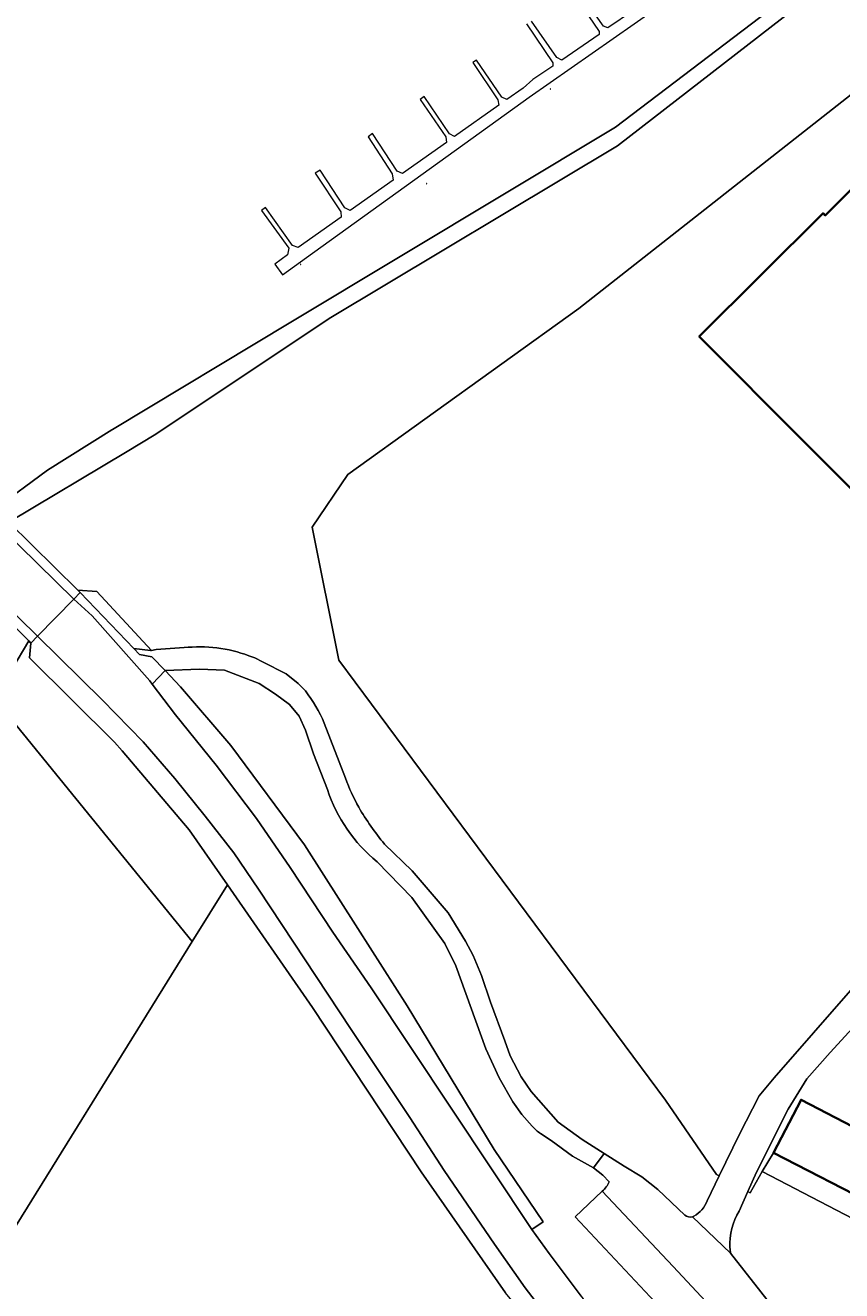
# Model space of a CAD drawing. Header units: metres. Extents: x 200176 to 205485, y 394066 to 399855.
# Tile 33 of 230: x 201794 to 201903, y 397442 to 397611. Entities that reach past the tile are written whole.
import ezdxf
from ezdxf.enums import TextEntityAlignment as Align

# ---------------------------------------------------------------- set-up
doc = ezdxf.new("R2010")
doc.units = ezdxf.units.M
doc.layers.get('0').update_dxf_attribs({"lineweight": 25})
for name, color, linetype, lineweight in [('B-WE-GR-BOS_LOOF-GV', 40, 'Continuous', 13), ('B-WE-GR-GRAS-GV', 60, 'Continuous', 13), ('B-WE-GW-TALUD_KRUIN-G', 90, 'Continuous', 18), ('B-WE-IE-MEUBILAIR_WATERWEGMEUBILAIR-S', 150, 'Continuous', 25), ('B-WE-KW-KUNSTWERK_DEK-GV', 170, 'Continuous', 18), ('B-WE-KW-KUNSTWERK_STEIGER-GV', 170, 'Continuous', 18), ('B-WE-OG-BEBOUWING-GV', 7, 'Continuous', 35), ('B-WE-OG-BEBOUWING-T18', 10, 'Continuous', 18), ('B-WE-OG-TERREIN_ERF-GV', 7, 'Continuous', 18), ('B-WE-OG-WATER-GV', 130, 'Continuous', 18), ('B-WE-OG-WATER_SLOOT-GV', 120, 'Continuous', 18), ('B-WE-OG-WEG-GV', 7, 'Continuous', 18), ('B-WE-VH-VERHARDING_ASFALT-GV', 252, 'Continuous', 18), ('B-WE-VH-VERHARDING_BETON-GV', 252, 'Continuous', 18), ('B-WE-VH-VERHARDING_BETONSTRAATSTEEN-GV', 252, 'Continuous', 18), ('B-WE-VH-VERHARDING_FUNDERING_ZAND-GV', 7, 'Continuous', 18), ('B-WE-VH-VERHARDING_HALFVERHARDING-GV', 252, 'Continuous', 18)]:
    doc.layers.add(name, color=color, linetype=linetype, lineweight=lineweight)
doc.styles.add('NLCS-ISO', font='NLCS-ISO.ttf')
doc.styles.add('NLCS-ISO-M20-T18', font='NLCS-ISO.ttf', dxfattribs={"height": 0.036})

# ---------------------------------------------------------------- blocks, each defined once
blk = doc.blocks.new('SIE-WATER_MEERPAAL-SO')
at = {"color": 0, "linetype": 'ByBlock', "lineweight": 18}
blk.add_lwpolyline([(-1.1, -1.1), (1.1, -1.1), (1.1, 1.1), (-1.1, 1.1)], close=True, dxfattribs=at)
at = {"color": 0, "linetype": 'ByBlock', "lineweight": 18, "style": 'NLCS-ISO'}
blk.add_text('m', height=1.5, dxfattribs=at).set_placement((0, 0.3), align=Align.MIDDLE_CENTER)

msp = doc.modelspace()

# ---------------------------------------------------------------- linework, layer by layer
at = {"layer": 'B-WE-GR-BOS_LOOF-GV', "flags": 128}
for points in [[(201885.079, 397453.853), (201886.694, 397457.196), (201886.327, 397457.397), (201879.512, 397467.349), (201835.736, 397526.309), (201832.205, 397544.128), (201836.974, 397551.169), (201867.873, 397573.426), (201906.238, 397603.549), (201908.043, 397601.471), (201931.237, 397624.803), (201940.435, 397634.277)], [(201901.602, 397617.373), (201873.066, 397595.191), (201834.472, 397572.066), (201830.688, 397569.545), (201811.04, 397556.451), (201807.404, 397554.27), (201791.556, 397544.766)], [(201795.41, 397529.495), (201800.296, 397534.451), (201801.146, 397535.349), (201800.832, 397535.657), (201803.377, 397535.512), (201810.686, 397527.613), (201811.322, 397527.723), (201815.039, 397527.977)], [(201789.652, 397521.215), (201794.232, 397528.888), (201794.537, 397528.588), (201795.41, 397529.495)], [(201823.704, 397526.898), (201824.529, 397526.611), (201825.56, 397526.085), (201828.685, 397524.448), (201830.316, 397523.157), (201831.281, 397522.173)], [(201834.231, 397508.977), (201832.344, 397513.752), (201831.274, 397516.923), (201830.454, 397518.779), (201829.156, 397520.36), (201827.276, 397521.724), (201825.089, 397523.158), (201820.465, 397524.975), (201817.1, 397525.101), (201812.519, 397524.902), (201814.576, 397522.705)], [(201814.576, 397522.705), (201821.28, 397514.887), (201831.161, 397501.562), (201838.315, 397490.337), (201844.924, 397479.967), (201856.575, 397460.74), (201863.101, 397451.063), (201861.605, 397450.02), (201863.928, 397446.818), (201868.218, 397441.076), (201870.861, 397437.35), (201875.896, 397431.146), (201880.618, 397426.128), (201883.65, 397423.986), (201885.782, 397423.63), (201886.962, 397423.529)], [(201833.802, 397517.852), (201836.631, 397510.477)], [(201841.868, 397501.656), (201845.57, 397498.097), (201850.401, 397492.429), (201852.734, 397488.658), (201853.762, 397486.717), (201854.877, 397484.049), (201856.077, 397480.489), (201857.966, 397475.295), (201858.694, 397473.299), (201860.177, 397470.48), (201861.493, 397468.507), (201865.102, 397464.406), (201868.35, 397462.088), (201871.287, 397460.228), (201873.978, 397458.523), (201876.322, 397457.08), (201878.488, 397455.367), (201882.078, 397451.956)], [(201861.665, 397463.889), (201860.253, 397465.451), (201859.073, 397467.11), (201857.22, 397470.345), (201855.448, 397474.24), (201851.437, 397485.348), (201849.938, 397488.332), (201845.51, 397494.489), (201840.903, 397499.275)], [(201871.937, 397456.416), (201871.097, 397457.324), (201869.865, 397458.291), (201867.036, 397459.868), (201864.171, 397461.94), (201862.764, 397462.876)], [(201891.385, 397433.408), (201890.473, 397434.405), (201886.825, 397430.986), (201867.385, 397451.731), (201871.034, 397455.15)]]:
    msp.add_lwpolyline(points, dxfattribs=at)
at = {"layer": 'B-WE-GR-BOS_LOOF-GV'}
for points in [[(201815.039, 397527.977, -0.1155272), (201823.704, 397526.898)], [(201831.281, 397522.173, -0.0669218), (201833.802, 397517.852)], [(201836.631, 397510.477, 0.0320992), (201838.418, 397506.588)], [(201840.903, 397499.275, -0.1444993), (201834.231, 397508.977)], [(201838.418, 397506.588, 0.0353069), (201841.868, 397501.656)], [(201862.764, 397462.876, -0.0786224), (201861.665, 397463.889)], [(201871.034, 397455.15, 0.1083202), (201871.937, 397456.416)], [(201883.283, 397451.823, 0.1861024), (201885.079, 397453.853)], [(201882.078, 397451.956, 0.2713286), (201883.103, 397451.743)], [(201883.103, 397451.743, 0.0546394), (201883.283, 397451.823)]]:
    msp.add_lwpolyline(points, format="xyb", dxfattribs=at)
at = {"layer": 'B-WE-GR-BOS_LOOF-GV', "flags": 128}
msp.add_lwpolyline([(201868.056, 397429.419), (201858.054, 397441.541), (201846.769, 397457.738), (201832.246, 397479.771), (201820.841, 397496.198), (201816.122, 397488.588), (201787.933, 397443.131), (201849.027, 397382.218), (201855.365, 397368.409), (201860.329, 397366.677), (201885.145, 397409.919), (201876.714, 397418.276), (201870.384, 397426.598)], close=True, dxfattribs=at)
at = {"layer": 'B-WE-GR-GRAS-GV', "flags": 128}
msp.add_lwpolyline([(201794.232, 397528.888), (201789.652, 397521.215), (201791.408, 397519.041), (201816.122, 397488.588), (201820.841, 397496.198), (201815.726, 397503.565), (201806.744, 397514.13), (201805.72, 397515.334), (201794.355, 397526.613), (201794.537, 397528.588)], close=True, dxfattribs=at)
msp.add_lwpolyline([(201840.327, 397229.231), (201858.411, 397333.15), (201863.096, 397354.211), (201863.338, 397359.655), (201887.127, 397401.109), (201887.588, 397401.578), (201885.145, 397409.919), (201860.329, 397366.677), (201855.365, 397368.409), (201849.027, 397382.218), (201787.933, 397443.131), (201816.122, 397488.588), (201791.408, 397519.041)], dxfattribs=at)
at = {"layer": 'B-WE-GW-TALUD_KRUIN-G', "flags": 128}
msp.add_lwpolyline([(201820.841, 397496.198), (201815.726, 397503.565), (201806.744, 397514.13), (201805.72, 397515.334), (201794.355, 397526.613), (201794.537, 397528.588)], dxfattribs=at)
at = {"layer": 'B-WE-KW-KUNSTWERK_DEK-GV', "flags": 128}
msp.add_lwpolyline([(201791.556, 397544.766), (201789.707, 397546.581), (201766.259, 397569.6), (201766.125, 397569.732), (201763.008, 397572.804), (201753.485, 397582.188), (201753.264, 397582.406), (201752.397, 397581.535), (201747.511, 397576.552), (201746.619, 397575.669), (201746.95, 397575.344), (201756.513, 397565.959), (201759.883, 397562.651), (201760.1, 397562.438), (201782.007, 397540.928), (201784.276, 397538.693), (201794.232, 397528.888), (201794.537, 397528.588), (201795.41, 397529.495), (201800.296, 397534.451), (201801.146, 397535.349), (201800.832, 397535.657)], close=True, dxfattribs=at)
at = {"layer": 'B-WE-KW-KUNSTWERK_STEIGER-GV', "flags": 128}
for points in [[(201860.891, 397611.534), (201864.422, 397606.343), (201864.411, 397605.897), (201861.731, 397604.079), (201860.436, 397602.944), (201858.246, 397601.392), (201857.588, 397601.721), (201854.208, 397606.701), (201853.684, 397606.349), (201857.06, 397601.35), (201857.187, 397600.641), (201851.258, 397596.44), (201850.581, 397596.806), (201847.169, 397601.822), (201846.626, 397601.414), (201850.095, 397596.433), (201850.151, 397595.656), (201844.271, 397591.489), (201843.56, 397591.795), (201840.259, 397596.868), (201839.673, 397596.404), (201842.918, 397591.462), (201843.029, 397590.609), (201837.282, 397586.536), (201836.581, 397586.879), (201833.247, 397591.94), (201832.61, 397591.551), (201836.041, 397586.384), (201836.049, 397585.663), (201830.304, 397581.592), (201829.546, 397581.846), (201825.949, 397586.932), (201825.399, 397586.536), (201829.061, 397581.493), (201828.904, 397580.584), (201827.201, 397579.357), (201828.226, 397577.934), (201831.418, 397580.233), (201861.224, 397601.705), (201889.343, 397621.431)], [(201866.331, 397616.85), (201870.615, 397610.505), (201870.62, 397610.128), (201865.6, 397606.667), (201864.926, 397607.052), (201861.554, 397611.903)], [(201878.66, 397615.686), (201871.772, 397611.035), (201871.187, 397611.232), (201866.942, 397617.287)]]:
    msp.add_lwpolyline(points, dxfattribs=at)
at = {"layer": 'B-WE-OG-BEBOUWING-GV', "flags": 128}
for points in [[(201912.309, 397541.265), (201928.569, 397557.479), (201928.892, 397557.802), (201911.669, 397575.073), (201913.001, 397576.401), (201921.63, 397585.006), (201922.202, 397585.576), (201911.421, 397596.388), (201900.888, 397585.885), (201900.598, 397586.176), (201884.015, 397569.639)], [(201911.503, 397460.197), (201897.654, 397467.418), (201893.976, 397460.295), (201907.855, 397453.13)]]:
    msp.add_lwpolyline(points, close=True, dxfattribs=at)
at = {"layer": 'B-WE-OG-TERREIN_ERF-GV', "flags": 128}
for points in [[(201940.435, 397634.277), (201931.237, 397624.803), (201908.043, 397601.471), (201906.238, 397603.549), (201867.873, 397573.426), (201836.974, 397551.169), (201832.205, 397544.128), (201835.736, 397526.309), (201879.512, 397467.349), (201886.327, 397457.397), (201886.694, 397457.196), (201889.394, 397462.794), (201892.038, 397467.918), (201894.035, 397470.363), (201909.513, 397488.09), (201934.459, 397519.563), (201937.929, 397524.127)], [(201912.309, 397541.265), (201884.015, 397569.639), (201900.598, 397586.176), (201900.888, 397585.885), (201911.421, 397596.388)]]:
    msp.add_lwpolyline(points, dxfattribs=at)
for points in [[(201955.196, 397500.136), (201939.554, 397513.638), (201928.197, 397498.546), (201925.138, 397494.266), (201923.642, 397492.24), (201936.941, 397485.374), (201941.384, 397483.08), (201929.899, 397460.836), (201925.456, 397463.13), (201915.727, 397468.153), (201914.29, 397465.596), (201924.111, 397460.525), (201928.554, 397458.231), (201922.119, 397445.767), (201907.855, 397453.13), (201893.976, 397460.295), (201892.416, 397457.79), (201921.159, 397442.833), (201922.708, 397445.656), (201924.764, 397444.679), (201932.871, 397459.073), (201934.891, 397462.857), (201944.597, 397481.313)], [(201897.654, 397467.418), (201911.503, 397460.197), (201914.29, 397465.596), (201915.727, 397468.153), (201912.157, 397469.996), (201923.642, 397492.24), (201925.138, 397494.266), (201921.945, 397496.34), (201918.756, 397492.539), (201901.545, 397473.733), (201898.418, 397470.198), (201895.905, 397466.153), (201891.666, 397457.718), (201890.514, 397455.104), (201890.836, 397454.928), (201892.416, 397457.79), (201893.976, 397460.295)]]:
    msp.add_lwpolyline(points, close=True, dxfattribs=at)
at = {"layer": 'B-WE-OG-WATER-GV', "flags": 128}
msp.add_lwpolyline([(201789.707, 397546.581), (201796.733, 397551.74), (201805.373, 397557.144), (201805.448, 397557.189), (201829.339, 397571.568), (201872.788, 397597.719), (201939.707, 397648.626)], dxfattribs=at)
at = {"layer": 'B-WE-OG-WATER_SLOOT-GV', "flags": 128}
for points in [[(201939.707, 397648.626), (201872.788, 397597.719), (201829.339, 397571.568), (201805.448, 397557.189), (201805.373, 397557.144), (201796.733, 397551.74), (201789.707, 397546.581)], [(201791.556, 397544.766), (201807.404, 397554.27), (201811.04, 397556.451), (201830.688, 397569.545), (201834.472, 397572.066), (201873.066, 397595.191), (201901.602, 397617.373)]]:
    msp.add_lwpolyline(points, dxfattribs=at)
at = {"layer": 'B-WE-OG-WEG-GV', "flags": 128}
for points in [[(201803.377, 397535.512), (201800.832, 397535.657), (201801.146, 397535.349), (201808.307, 397527.862), (201810.52, 397527.585), (201810.686, 397527.613)], [(201838.315, 397490.337), (201831.161, 397501.562), (201821.28, 397514.887), (201814.576, 397522.705), (201812.519, 397524.902), (201810.785, 397523.1), (201813.878, 397518.993), (201819.346, 397512.242), (201824.724, 397505.103), (201829.264, 397498.51), (201834.974, 397489.876), (201840.077, 397482.399), (201861.596, 397450.033), (201861.605, 397450.02), (201863.101, 397451.063), (201856.575, 397460.74), (201844.924, 397479.967)]]:
    msp.add_lwpolyline(points, close=True, dxfattribs=at)
for points in [[(201864.429, 397437.396), (201860.707, 397442.227), (201856.596, 397448.071), (201849.88, 397457.929), (201845.26, 397465.04), (201837.403, 397476.826), (201824.989, 397495.611), (201821.707, 397500.499), (201817.877, 397505.413), (201813.786, 397510.456), (201809.57, 397515.343), (201804.056, 397520.965), (201795.41, 397529.495), (201794.537, 397528.588), (201794.355, 397526.613), (201805.72, 397515.334), (201806.744, 397514.13), (201815.726, 397503.565), (201820.841, 397496.198), (201832.246, 397479.771), (201846.769, 397457.738), (201858.054, 397441.541)], [(201924.764, 397444.679), (201922.708, 397445.656), (201921.159, 397442.833), (201892.416, 397457.79), (201890.836, 397454.928), (201890.514, 397455.104), (201889.359, 397452.484)], [(201888.207, 397446.842), (201894.029, 397439.385)]]:
    msp.add_lwpolyline(points, dxfattribs=at)
at = {"layer": 'B-WE-OG-WEG-GV'}
for points in [[(201889.359, 397452.484, 0.1534208), (201888.118, 397447.601)], [(201888.118, 397447.601, 0.0170479), (201888.207, 397446.842)]]:
    msp.add_lwpolyline(points, format="xyb", dxfattribs=at)
at = {"layer": 'B-WE-VH-VERHARDING_ASFALT-GV', "flags": 128}
msp.add_lwpolyline([(201783.018, 397541.67), (201785.234, 397539.492), (201795.41, 397529.495), (201800.296, 397534.451), (201790.607, 397543.975), (201788.705, 397545.845), (201765.443, 397568.711), (201765.354, 397568.799), (201762.174, 397571.925), (201752.397, 397581.535), (201747.511, 397576.552), (201757.372, 397566.864), (201760.725, 397563.57), (201760.896, 397563.402)], close=True, dxfattribs=at)
for points in [[(201868.218, 397441.076), (201863.928, 397446.818), (201861.605, 397450.02), (201861.596, 397450.033), (201840.077, 397482.399), (201834.974, 397489.876), (201829.264, 397498.51), (201824.724, 397505.103), (201819.346, 397512.242), (201813.878, 397518.993), (201810.785, 397523.1), (201810.462, 397523.53), (201802.716, 397532.224), (201800.296, 397534.451), (201795.41, 397529.495), (201804.056, 397520.965), (201809.57, 397515.343), (201813.786, 397510.456), (201817.877, 397505.413), (201821.707, 397500.499), (201824.989, 397495.611), (201837.403, 397476.826), (201845.26, 397465.04), (201849.88, 397457.929), (201856.596, 397448.071), (201860.707, 397442.227), (201864.429, 397437.396)], [(201939.138, 397525.716), (201937.929, 397524.127), (201934.459, 397519.563), (201909.513, 397488.09), (201894.035, 397470.363), (201892.038, 397467.918), (201889.394, 397462.794), (201886.694, 397457.196), (201885.079, 397453.853)], [(201889.359, 397452.484), (201890.514, 397455.104), (201891.666, 397457.718), (201895.905, 397466.153), (201898.418, 397470.198), (201901.545, 397473.733), (201918.756, 397492.539), (201921.945, 397496.34), (201925.195, 397500.214), (201938.53, 397516.108), (201943.131, 397521.57), (201945.963, 397522.422), (201948.122, 397522.165), (201979.54, 397490.802)], [(201883.103, 397451.743), (201888.207, 397446.842)]]:
    msp.add_lwpolyline(points, dxfattribs=at)
at = {"layer": 'B-WE-VH-VERHARDING_ASFALT-GV'}
for points in [[(201885.079, 397453.853, -0.1861024), (201883.283, 397451.823)], [(201888.118, 397447.601, -0.1534208), (201889.359, 397452.484)], [(201883.283, 397451.823, -0.0546394), (201883.103, 397451.743)], [(201888.207, 397446.842, -0.0170479), (201888.118, 397447.601)]]:
    msp.add_lwpolyline(points, format="xyb", dxfattribs=at)
at = {"layer": 'B-WE-VH-VERHARDING_BETON-GV', "flags": 128}
for points in [[(201763.008, 397572.804), (201753.485, 397582.188), (201753.264, 397582.406), (201752.397, 397581.535), (201762.174, 397571.925), (201765.354, 397568.799), (201765.443, 397568.711), (201788.705, 397545.845), (201790.607, 397543.975), (201800.296, 397534.451), (201801.146, 397535.349), (201800.832, 397535.657), (201791.556, 397544.766), (201789.707, 397546.581), (201766.259, 397569.6), (201766.125, 397569.732)], [(201756.513, 397565.959), (201759.883, 397562.651), (201760.1, 397562.438), (201782.007, 397540.928), (201784.276, 397538.693), (201794.232, 397528.888), (201794.537, 397528.588), (201795.41, 397529.495), (201785.234, 397539.492), (201783.018, 397541.67), (201760.896, 397563.402), (201760.725, 397563.57), (201757.372, 397566.864), (201747.511, 397576.552), (201746.619, 397575.669), (201746.95, 397575.344)]]:
    msp.add_lwpolyline(points, close=True, dxfattribs=at)
at = {"layer": 'B-WE-VH-VERHARDING_BETONSTRAATSTEEN-GV', "flags": 128}
msp.add_lwpolyline([(201890.473, 397434.405), (201880.542, 397445.087), (201871.034, 397455.15), (201867.385, 397451.731), (201886.825, 397430.986)], close=True, dxfattribs=at)
at = {"layer": 'B-WE-VH-VERHARDING_FUNDERING_ZAND-GV', "flags": 128}
msp.add_lwpolyline([(201800.296, 397534.451), (201802.716, 397532.224), (201810.462, 397523.53), (201810.785, 397523.1), (201812.519, 397524.902), (201810.701, 397526.745), (201809.081, 397527.053), (201808.307, 397527.862), (201801.146, 397535.349)], close=True, dxfattribs=at)
at = {"layer": 'B-WE-VH-VERHARDING_HALFVERHARDING-GV', "flags": 128}
for points in [[(201815.039, 397527.977), (201811.322, 397527.723), (201810.686, 397527.613), (201810.52, 397527.585), (201808.307, 397527.862), (201809.081, 397527.053), (201810.701, 397526.745), (201812.519, 397524.902), (201817.1, 397525.101), (201820.465, 397524.975), (201825.089, 397523.158), (201827.276, 397521.724), (201829.156, 397520.36), (201830.454, 397518.779), (201831.274, 397516.923), (201832.344, 397513.752), (201834.231, 397508.977)], [(201831.281, 397522.173), (201830.316, 397523.157), (201828.685, 397524.448), (201825.56, 397526.085), (201824.529, 397526.611), (201823.704, 397526.898)], [(201836.631, 397510.477), (201833.802, 397517.852)], [(201862.764, 397462.876), (201864.171, 397461.94), (201867.036, 397459.868), (201869.865, 397458.291), (201871.287, 397460.228), (201868.35, 397462.088), (201865.102, 397464.406), (201861.493, 397468.507), (201860.177, 397470.48), (201858.694, 397473.299), (201857.966, 397475.295), (201856.077, 397480.489), (201854.877, 397484.049), (201853.762, 397486.717), (201852.734, 397488.658), (201850.401, 397492.429), (201845.57, 397498.097), (201841.868, 397501.656)], [(201840.903, 397499.275), (201845.51, 397494.489), (201849.938, 397488.332), (201851.437, 397485.348), (201855.448, 397474.24), (201857.22, 397470.345), (201859.073, 397467.11), (201860.253, 397465.451), (201861.665, 397463.889)], [(201882.078, 397451.956), (201878.488, 397455.367), (201876.322, 397457.08), (201873.978, 397458.523), (201871.287, 397460.228), (201869.865, 397458.291), (201871.097, 397457.324), (201871.937, 397456.416)], [(201871.034, 397455.15), (201880.542, 397445.087), (201890.473, 397434.405), (201891.385, 397433.408)], [(201888.207, 397446.842), (201883.103, 397451.743)], [(201894.029, 397439.385), (201888.207, 397446.842)]]:
    msp.add_lwpolyline(points, dxfattribs=at)
at = {"layer": 'B-WE-VH-VERHARDING_HALFVERHARDING-GV'}
for points in [[(201823.704, 397526.898, 0.1155272), (201815.039, 397527.977)], [(201833.802, 397517.852, 0.0669218), (201831.281, 397522.173)], [(201838.418, 397506.588, -0.0320992), (201836.631, 397510.477)], [(201834.231, 397508.977, 0.1444993), (201840.903, 397499.275)], [(201841.868, 397501.656, -0.0353069), (201838.418, 397506.588)], [(201861.665, 397463.889, 0.0786224), (201862.764, 397462.876)], [(201871.937, 397456.416, -0.1083202), (201871.034, 397455.15)], [(201883.103, 397451.743, -0.2713286), (201882.078, 397451.956)]]:
    msp.add_lwpolyline(points, format="xyb", dxfattribs=at)

# ---------------------------------------------------------------- block references
at = {"layer": 'B-WE-IE-MEUBILAIR_WATERWEGMEUBILAIR-S', "xscale": 0.02, "yscale": 0.02, "zscale": 0.02}
for p in [(201864.074, 397602.803), (201847.502, 397590.13), (201830.65, 397579.328)]:
    msp.add_blockref('SIE-WATER_MEERPAAL-SO', p, dxfattribs=at)

# ---------------------------------------------------------------- texts
at = {"layer": 'B-WE-OG-BEBOUWING-T18', "style": 'NLCS-ISO-M20-T18'}
msp.add_text('7a', height=0.036, rotation=332.7, dxfattribs=at).set_placement((201900.846, 397461.25), align=Align.MIDDLE)

doc.saveas('drawing.dxf')
